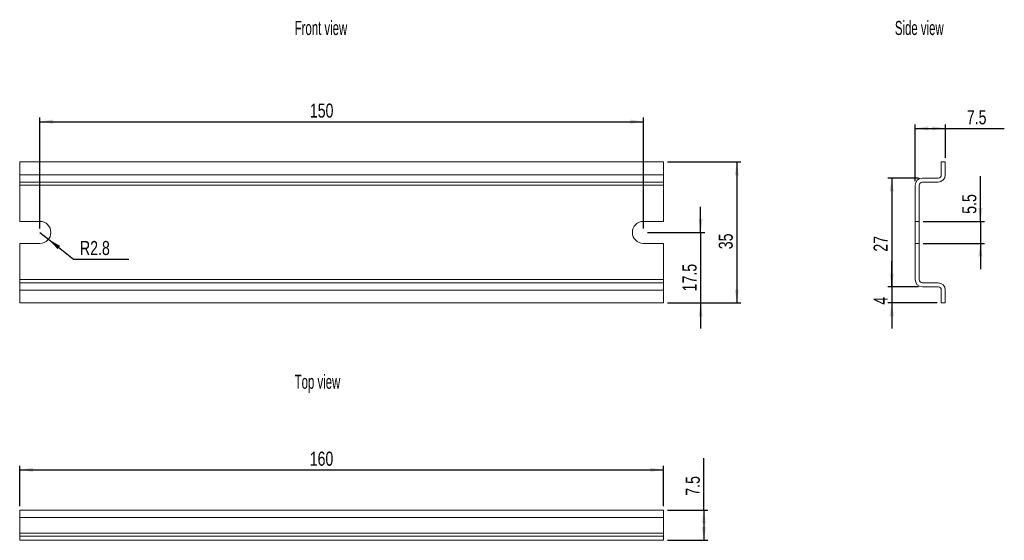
# Model space of a CAD drawing. Header units: millimetres. Extents: x 24 to 269, y 65 to 194.
import ezdxf

# ---------------------------------------------------------------- set-up
doc = ezdxf.new("R2010")
doc.units = ezdxf.units.MM
doc.layers.add('FORMAT', color=7, linetype='Continuous')
doc.styles.add('SLDTEXTSTYLE0', font='TXT', dxfattribs={"width": 0.605})
doc.styles.add('SLDTEXTSTYLE1', font='TXT', dxfattribs={"width": 0.75})
doc.dimstyles.new('SLDDIMSTYLE0', dxfattribs={"dimtxt": 3.5, "dimasz": 3.302, "dimexe": 0, "dimexo": 0.0625, "dimgap": 0.875, "dimtad": 1, "dimrnd": 1e-09, "dimzin": 12, "dimdsep": 46, "dimtxsty": 'SLDTEXTSTYLE1', "dimsah": 1, "dimcen": 0.09, "dimadec": 0, "dimazin": 3, "dimtfac": 1, "dimtofl": 0, "dimtmove": 0, "dimatfit": 3, "dimfxl": 1, "dimfrac": 2, "dimtolj": 1, "dimtzin": 12, "dimarcsym": 0})
doc.dimstyles.new('SLDDIMSTYLE1', dxfattribs={"dimtxt": 3.5, "dimasz": 3.302, "dimexe": 0, "dimexo": 0.0625, "dimgap": 0.875, "dimtad": 1, "dimdec": 1, "dimrnd": 1e-09, "dimzin": 12, "dimdsep": 46, "dimtxsty": 'SLDTEXTSTYLE1', "dimsah": 1, "dimcen": 0.09, "dimadec": 0, "dimazin": 3, "dimtfac": 1, "dimtmove": 0, "dimatfit": 0, "dimfxl": 1, "dimfrac": 2, "dimtolj": 1, "dimtzin": 12, "dimarcsym": 0})
doc.dimstyles.new('SLDDIMSTYLE2', dxfattribs={"dimtxt": 3.5, "dimasz": 3.302, "dimexe": 0, "dimexo": 0.0625, "dimgap": 0.875, "dimtad": 0, "dimtih": 1, "dimtoh": 1, "dimdec": 1, "dimrnd": 1e-09, "dimzin": 12, "dimdsep": 46, "dimtxsty": 'SLDTEXTSTYLE1', "dimsah": 1, "dimcen": 0, "dimadec": 0, "dimazin": 3, "dimtfac": 1, "dimtofl": 0, "dimtmove": 0, "dimatfit": 3, "dimfxl": 1, "dimfrac": 2, "dimtolj": 1, "dimtzin": 12, "dimarcsym": 0})
doc.dimstyles.new('SLDDIMSTYLE3', dxfattribs={"dimtxt": 3.5, "dimasz": 3.302, "dimexe": 0, "dimexo": 0.0625, "dimgap": 0.875, "dimtad": 1, "dimrnd": 1e-09, "dimzin": 12, "dimdsep": 46, "dimtxsty": 'SLDTEXTSTYLE1', "dimsah": 1, "dimcen": 0.09, "dimadec": 0, "dimazin": 3, "dimtfac": 1, "dimtmove": 0, "dimatfit": 0, "dimfxl": 1, "dimfrac": 2, "dimtolj": 1, "dimtzin": 12, "dimarcsym": 0})
doc.dimstyles.new('SLDDIMSTYLE4', dxfattribs={"dimtxt": 3.5, "dimasz": 3.302, "dimexe": 0, "dimexo": 0.0625, "dimgap": 0.875, "dimtad": 1, "dimdec": 1, "dimrnd": 1e-09, "dimzin": 12, "dimdsep": 46, "dimtxsty": 'SLDTEXTSTYLE1', "dimsah": 1, "dimcen": 0.09, "dimadec": 0, "dimazin": 3, "dimtfac": 1, "dimtofl": 0, "dimtmove": 0, "dimatfit": 3, "dimfxl": 1, "dimfrac": 2, "dimtolj": 1, "dimtzin": 12, "dimarcsym": 0})

# ---------------------------------------------------------------- blocks, each defined once
blk = doc.blocks.new('*D1')
at = {"layer": 'FORMAT'}
for p, q in [((29.43, 142.63), (29.43, 170.13)), ((29.43, 169.13), (179.43, 169.13)), ((179.43, 142.63), (179.43, 170.13))]:
    blk.add_line(p, q, dxfattribs=at)
for points in [[(29.43, 169.13), (32.73, 168.62), (32.73, 169.64)], [(179.43, 169.13), (176.13, 169.64), (176.13, 168.62)]]:
    blk.add_solid(points, dxfattribs=at)
at = {"layer": 'FORMAT', "insert": (96.53, 173.64, -3.65), "char_height": 3.5, "attachment_point": 1, "style": 'SLDTEXTSTYLE1'}
blk.add_mtext('150', dxfattribs=at)
blk = doc.blocks.new('*D2')
at = {"layer": 'FORMAT'}
for p, q in [((185.43, 159.13), (203.62, 159.13)), ((202.62, 159.13), (202.62, 124.13)), ((185.43, 124.13), (203.62, 124.13))]:
    blk.add_line(p, q, dxfattribs=at)
for points in [[(202.62, 159.13), (202.11, 155.83), (203.13, 155.83)], [(202.62, 124.13), (203.13, 127.43), (202.11, 127.43)]]:
    blk.add_solid(points, dxfattribs=at)
at = {"layer": 'FORMAT', "insert": (198.11, 137.46, -3.65), "char_height": 3.5, "attachment_point": 1, "rotation": 90, "style": 'SLDTEXTSTYLE1'}
blk.add_mtext('35', dxfattribs=at)
blk = doc.blocks.new('*D3')
at = {"layer": 'FORMAT'}
for p, q in [((193.63, 141.63), (193.63, 147.98)), ((180.43, 141.63), (194.63, 141.63)), ((193.63, 141.63), (193.63, 124.13)), ((185.43, 124.13), (194.63, 124.13)), ((193.63, 124.13), (193.63, 117.78))]:
    blk.add_line(p, q, dxfattribs=at)
for points in [[(193.63, 141.63), (194.14, 144.93), (193.12, 144.93)], [(193.63, 124.13), (193.12, 120.83), (194.14, 120.83)]]:
    blk.add_solid(points, dxfattribs=at)
at = {"layer": 'FORMAT', "insert": (189.12, 126.99, -3.65), "char_height": 3.5, "attachment_point": 1, "rotation": 90, "style": 'SLDTEXTSTYLE1'}
blk.add_mtext('17.5', dxfattribs=at)
blk = doc.blocks.new('*D4')
at = {"layer": 'FORMAT'}
for p, q in [((29.43, 141.63), (31.59, 139.92)), ((31.59, 139.92), (37.82, 135)), ((37.82, 135), (51.55, 135))]:
    blk.add_line(p, q, dxfattribs=at)
blk.add_solid([(31.59, 139.92), (33.86, 137.48), (34.49, 138.27)], dxfattribs=at)
at = {"layer": 'FORMAT', "insert": (39.41, 139.51, -3.65), "char_height": 3.5, "attachment_point": 1, "style": 'SLDTEXTSTYLE1'}
blk.add_mtext('R2.8', dxfattribs=at)
blk = doc.blocks.new('*D5')
at = {"layer": 'FORMAT'}
for p, q in [((247.73, 155.13), (240.12, 155.13)), ((241.12, 155.13), (241.12, 128.13)), ((247.73, 128.13), (240.12, 128.13))]:
    blk.add_line(p, q, dxfattribs=at)
for points in [[(241.12, 155.13), (240.61, 151.83), (241.62, 151.83)], [(241.12, 128.13), (241.62, 131.43), (240.61, 131.43)]]:
    blk.add_solid(points, dxfattribs=at)
at = {"layer": 'FORMAT', "insert": (236.6, 136.85, 0.1), "char_height": 3.5, "attachment_point": 1, "rotation": 90, "style": 'SLDTEXTSTYLE1'}
blk.add_mtext('27', dxfattribs=at)
blk = doc.blocks.new('*D6')
at = {"layer": 'FORMAT'}
for p, q in [((241.12, 128.13), (241.12, 134.48)), ((247.73, 128.13), (240.12, 128.13)), ((241.12, 128.13), (241.12, 124.13)), ((252.43, 124.13), (240.12, 124.13)), ((241.12, 124.13), (241.12, 117.78))]:
    blk.add_line(p, q, dxfattribs=at)
for points in [[(241.12, 128.13), (241.63, 131.43), (240.61, 131.43)], [(241.12, 124.13), (240.61, 120.83), (241.63, 120.83)]]:
    blk.add_solid(points, dxfattribs=at)
at = {"layer": 'FORMAT', "insert": (236.61, 123.7, 0.1), "char_height": 3.5, "attachment_point": 1, "rotation": 90, "style": 'SLDTEXTSTYLE1'}
blk.add_mtext('4', dxfattribs=at)
blk = doc.blocks.new('*D7')
at = {"layer": 'FORMAT'}
for p, q in [((246.93, 154.33), (246.93, 168.47)), ((246.93, 167.47), (254.43, 167.47)), ((254.43, 160.13), (254.43, 168.47)), ((254.43, 167.47), (269.08, 167.47))]:
    blk.add_line(p, q, dxfattribs=at)
for points in [[(246.93, 167.47), (250.23, 166.96), (250.23, 167.97)], [(254.43, 167.47), (251.12, 167.97), (251.12, 166.96)]]:
    blk.add_solid(points, dxfattribs=at)
at = {"layer": 'FORMAT', "insert": (259.77, 171.98, 0.1), "char_height": 3.5, "attachment_point": 1, "style": 'SLDTEXTSTYLE1'}
blk.add_mtext('7.5', dxfattribs=at)
blk = doc.blocks.new('*D8')
at = {"layer": 'FORMAT'}
for p, q in [((263.14, 144.38), (263.14, 155.56)), ((248.93, 144.38), (264.14, 144.38)), ((263.14, 144.38), (263.14, 138.88)), ((248.93, 138.88), (264.14, 138.88)), ((263.14, 138.88), (263.14, 132.53))]:
    blk.add_line(p, q, dxfattribs=at)
for points in [[(263.14, 144.38), (263.65, 147.68), (262.63, 147.68)], [(263.14, 138.88), (262.63, 135.58), (263.65, 135.58)]]:
    blk.add_solid(points, dxfattribs=at)
at = {"layer": 'FORMAT', "insert": (258.63, 146.25, 0.1), "char_height": 3.5, "attachment_point": 1, "rotation": 90, "style": 'SLDTEXTSTYLE1'}
blk.add_mtext('5.5', dxfattribs=at)
blk = doc.blocks.new('*D9')
at = {"layer": 'FORMAT'}
for p, q in [((24.43, 73.68), (24.43, 83.68)), ((184.43, 73.68), (184.43, 83.68)), ((24.43, 82.68), (184.43, 82.68))]:
    blk.add_line(p, q, dxfattribs=at)
for points in [[(24.43, 82.68), (27.73, 82.18), (27.73, 83.19)], [(184.43, 82.68), (181.13, 83.19), (181.13, 82.18)]]:
    blk.add_solid(points, dxfattribs=at)
at = {"layer": 'FORMAT', "insert": (96.5, 87.2, 0.1), "char_height": 3.5, "attachment_point": 1, "style": 'SLDTEXTSTYLE1'}
blk.add_mtext('160', dxfattribs=at)
blk = doc.blocks.new('*D10')
at = {"layer": 'FORMAT'}
for p, q in [((194.43, 72.68), (194.43, 85.57)), ((185.43, 72.68), (195.43, 72.68)), ((194.43, 72.68), (194.43, 65.18)), ((185.43, 65.18), (195.43, 65.18))]:
    blk.add_line(p, q, dxfattribs=at)
for points in [[(194.43, 72.68), (193.92, 69.38), (194.94, 69.38)], [(194.43, 65.18), (194.94, 68.49), (193.92, 68.49)]]:
    blk.add_solid(points, dxfattribs=at)
at = {"layer": 'FORMAT', "insert": (189.92, 76.26, 0.1), "char_height": 3.5, "attachment_point": 1, "rotation": 90, "style": 'SLDTEXTSTYLE1'}
blk.add_mtext('7.5', dxfattribs=at)

msp = doc.modelspace()

# ---------------------------------------------------------------- linework, layer by layer
at = {"color": 7, "linetype": 'Continuous', "lineweight": 15}
for p, q in [((24.431, 159.127), (24.431, 155.927)), ((184.431, 159.127), (24.431, 159.127)), ((184.431, 159.127), (184.431, 155.927)), ((253.426, 155.927), (253.426, 159.127)), ((253.426, 159.127), (254.426, 159.127)), ((254.426, 159.127), (254.426, 155.927)), ((184.431, 155.927), (24.431, 155.927)), ((24.431, 155.927), (24.431, 154.127)), ((184.431, 155.927), (184.431, 154.127)), ((248.726, 155.127), (252.626, 155.127)), ((184.431, 154.127), (24.431, 154.127)), ((24.431, 154.127), (24.431, 153.327)), ((184.431, 153.327), (24.431, 153.327)), ((24.431, 153.327), (24.431, 144.377)), ((184.431, 154.127), (184.431, 153.327)), ((184.431, 144.377), (184.431, 153.327)), ((246.926, 144.377), (246.926, 153.327)), ((247.926, 153.327), (247.926, 144.377)), ((252.626, 154.127), (248.726, 154.127)), ((24.431, 144.377), (29.431, 144.377)), ((179.431, 144.377), (184.431, 144.377)), ((246.926, 144.377), (247.926, 144.377)), ((246.926, 138.877), (246.926, 144.377)), ((247.926, 144.377), (247.926, 138.877)), ((29.431, 138.877), (24.431, 138.877)), ((24.431, 138.877), (24.431, 129.927)), ((184.431, 138.877), (179.431, 138.877)), ((184.431, 129.927), (184.431, 138.877)), ((246.926, 129.927), (246.926, 138.877)), ((246.926, 138.877), (247.926, 138.877)), ((247.926, 138.877), (247.926, 129.927)), ((24.431, 129.927), (184.431, 129.927)), ((24.431, 129.127), (24.431, 129.927)), ((184.431, 129.927), (184.431, 129.127)), ((184.431, 129.127), (24.431, 129.127)), ((24.431, 129.127), (24.431, 127.327)), ((24.431, 127.327), (24.431, 124.127)), ((184.431, 127.327), (24.431, 127.327)), ((184.431, 129.127), (184.431, 127.327)), ((184.431, 127.327), (184.431, 124.127)), ((248.726, 129.127), (252.626, 129.127)), ((252.626, 128.127), (248.726, 128.127)), ((253.426, 124.127), (253.426, 127.327)), ((254.426, 127.327), (254.426, 124.127)), ((24.431, 124.127), (184.431, 124.127)), ((254.426, 124.127), (253.426, 124.127)), ((24.431, 72.684), (184.431, 72.684)), ((24.431, 72.684), (24.431, 70.884)), ((184.431, 72.684), (184.431, 70.884)), ((184.431, 70.884), (24.431, 70.884)), ((24.431, 70.884), (24.431, 66.984)), ((184.431, 70.884), (184.431, 66.984)), ((24.431, 66.984), (184.431, 66.984)), ((24.431, 66.184), (24.431, 66.984)), ((24.431, 66.184), (184.431, 66.184)), ((24.431, 66.184), (24.431, 65.184)), ((184.431, 66.984), (184.431, 66.184)), ((184.431, 65.184), (184.431, 66.184)), ((184.431, 65.184), (24.431, 65.184))]:
    msp.add_line(p, q, dxfattribs=at)
for centre, radius, start, end in [((248.726, 153.327), 1.8, 90, 180), ((252.626, 155.927), 0.8, 270, 0), ((252.626, 155.927), 1.8, 270, 0), ((248.726, 153.327), 0.8, 90, 180), ((29.431, 141.627), 2.75, 270, 90), ((179.431, 141.627), 2.75, 90, 270), ((248.726, 129.927), 1.8, 180, 270), ((248.726, 129.927), 0.8, 180, 270), ((252.626, 127.327), 1.8, 0, 90), ((252.626, 127.327), 0.8, 0, 90)]:
    msp.add_arc(centre, radius, start, end, dxfattribs=at)

# ---------------------------------------------------------------- texts
at = {"layer": 'FORMAT', "char_height": 3.5, "attachment_point": 1, "style": 'SLDTEXTSTYLE0'}
for s, insert in [('Front view', (92.757, 194.151)), ('Side view', (241.892, 194.151)), ('Top view', (92.757, 106.304))]:
    msp.add_mtext(s, dxfattribs=dict(at, insert=insert))

# ---------------------------------------------------------------- dimensions: what is measured, and where the dimension line sits
at = {"layer": 'FORMAT'}
for base, p1, p2, dimstyle, picture, middle in [((179.431, 169.127), (29.431, 141.627), (179.431, 141.627), 'SLDDIMSTYLE0', '*D1', (101.831, 169.127)), ((254.426, 167.465), (246.926, 153.327), (254.426, 159.127), 'SLDDIMSTYLE4', '*D7', (264.426, 167.465)), ((184.431, 82.684), (24.431, 72.684), (184.431, 72.684), 'SLDDIMSTYLE0', '*D9', (101.804, 82.684))]:
    dim = msp.add_linear_dim(base=base, p1=p1, p2=p2, dimstyle=dimstyle, dxfattribs=at)
    dim.commit()
    dim.dimension.update_dxf_attribs({"geometry": picture, "text_midpoint": middle, "dimtype": 160})
for base, p1, p2, dimstyle, picture, middle in [((202.619, 124.127), (184.431, 159.127), (184.431, 124.127), 'SLDDIMSTYLE0', '*D2', (202.619, 141.465)), ((241.117, 128.127), (248.726, 155.127), (248.726, 128.127), 'SLDDIMSTYLE0', '*D5', (241.117, 140.854)), ((263.139, 138.877), (247.926, 144.377), (247.926, 138.877), 'SLDDIMSTYLE1', '*D8', (263.139, 150.909)), ((193.633, 124.127), (179.431, 141.627), (184.431, 124.127), 'SLDDIMSTYLE1', '*D3', (193.633, 132.939)), ((241.123, 124.127), (248.726, 128.127), (253.426, 124.127), 'SLDDIMSTYLE3', '*D6', (241.123, 126.419)), ((194.431, 65.184), (184.431, 72.684), (184.431, 65.184), 'SLDDIMSTYLE4', '*D10', (194.431, 80.917))]:
    dim = msp.add_linear_dim(base=base, p1=p1, p2=p2, angle=90, dimstyle=dimstyle, dxfattribs=at)
    dim.commit()
    dim.dimension.update_dxf_attribs({"geometry": picture, "text_midpoint": middle, "dimtype": 160})
dim = msp.add_radius_dim(center=(29.4307, 141.6271), mpoint=(31.5886, 139.9225), dimstyle='SLDDIMSTYLE2', dxfattribs=at)
dim.commit()
dim.dimension.update_dxf_attribs({"geometry": '*D4', "text_midpoint": (45.479, 137.778), "dimtype": 164})

doc.saveas('drawing.dxf')
